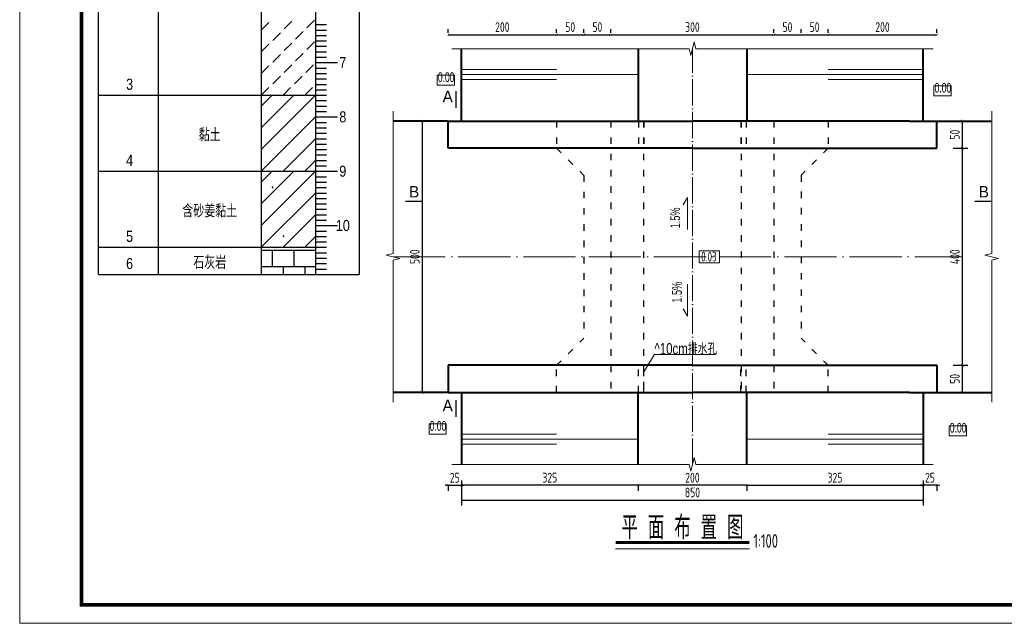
# Model space of a CAD drawing. Header units: inches. Extents: x 97745 to 142261, y 62673 to 100665.
# Tile 117 of 148: x 127895 to 129707, y 89655 to 90766. Entities that reach past the tile are written whole.
import ezdxf
from ezdxf.enums import TextEntityAlignment as Align

# ---------------------------------------------------------------- set-up
doc = ezdxf.new("R2010")
doc.units = ezdxf.units.IN
doc.header["$MEASUREMENT"] = 0
for name, pattern in [('ACAD_ISO03W100', [30, 12, -18]), ('ACAD_ISO04W100', [30, 24, -3, 0, -3]), ('DASHED', [0.75, 0.5, -0.25])]:
    doc.linetypes.add(name, pattern=pattern)
doc.layers.get('0').update_dxf_attribs({"lineweight": 15})
for name, color, linetype, lineweight in [('00、2粗实线', 1, 'Continuous', 40), ('00、4细实线', 4, 'Continuous', 18), ('00、5虚线', 2, 'DASHED', 18), ('BM1', 7, 'Continuous', 15), ('中心线', 3, 'ACAD_ISO04W100', 18), ('文字', 7, 'Continuous', 20), ('细实线', 4, 'Continuous', 15), ('细线', 7, 'Continuous', 25), ('虚线', 2, 'ACAD_ISO03W100', 25)]:
    doc.layers.add(name, color=color, linetype=linetype, lineweight=lineweight)
for name, color, linetype in [('1', 7, 'Continuous'), ('3', 7, 'Continuous'), ('6', 7, 'Continuous'), ('dim', 4, 'Continuous')]:
    doc.layers.add(name, color=color, linetype=linetype)
doc.styles.add('03、he-e', font='hztxt_e.shx', dxfattribs={"width": 0.65, "bigfont": 'hztxt.shx'})
doc.styles.add('HZE', font='hztxt_e.shx', dxfattribs={"width": 0.75, "bigfont": 'hztxt.shx'})
doc.styles.add('HZTXT', font='tssdeng.shx', dxfattribs={"width": 0.75, "bigfont": 'hztxt.shx'})
doc.styles.get("Standard").update_dxf_attribs({"font": 'hztxt_e.shx', "width": 0.7, "bigfont": 'hztxt.shx'})
doc.styles.add('三级钢', font='tssdeng.shx', dxfattribs={"width": 0.7, "height": 30, "bigfont": 'hztxt.shx'})
doc.styles.add('楷体', font='hztxt_e.shx', dxfattribs={"width": 0.7, "bigfont": 'hztxt.shx'})
doc.dimstyles.new('3', dxfattribs={"dimtxt": 25, "dimasz": 12, "dimexe": 10, "dimexo": 30, "dimgap": 5, "dimtad": 1, "dimdec": 0, "dimzin": 0, "dimdsep": 46, "dimtxsty": 'HZTXT', "dimblk": 'ARCHTICK', "dimcen": 0, "dimclrt": 7, "dimazin": 2, "dimtfac": 1, "dimtdec": 0, "dimtix": 1, "dimtmove": 2, "dimatfit": 3, "dimfxl": 250, "dimtolj": 1, "dimtzin": 0, "dimarcsym": 0})

# ---------------------------------------------------------------- blocks, each defined once
blk = doc.blocks.new('_ArchTick')
at = {"color": 0, "linetype": 'ByBlock', "const_width": 0.15}
blk.add_lwpolyline([(-0.5, -0.5), (0.5, 0.5)], dxfattribs=at)
blk = doc.blocks.new('*D1394')
at = {"color": 0, "lineweight": -2}
for p, q in [((129233.2, 89909.4), (129033.2, 89909.4)), ((129033.2, 89909.2), (129033.2, 89899.4)), ((129233.2, 89909.2), (129233.2, 89899.4))]:
    blk.add_line(p, q, dxfattribs=at)
at = {"color": 0, "lineweight": -2, "xscale": 5, "yscale": 5, "zscale": 5, "rotation": 180}
blk.add_blockref('_ArchTick', (129033.2, 89909.4), dxfattribs=at)
at = {"color": 0, "lineweight": -2, "xscale": 5, "yscale": 5, "zscale": 5}
blk.add_blockref('_ArchTick', (129233.2, 89909.4), dxfattribs=at)
at = {"color": 7, "insert": (129133.2, 89923.4), "char_height": 18, "attachment_point": 5, "style": 'HZTXT'}
blk.add_mtext('\\A1;200', dxfattribs=at)
blk = doc.blocks.new('*D1395')
at = {"color": 0, "lineweight": -2}
for p, q in [((129033.2, 89909.4), (128708.3, 89909.4)), ((128708.3, 89909.2), (128708.3, 89899.4)), ((129033.2, 89909.2), (129033.2, 89899.4))]:
    blk.add_line(p, q, dxfattribs=at)
at = {"color": 0, "lineweight": -2, "xscale": 5, "yscale": 5, "zscale": 5, "rotation": 180}
blk.add_blockref('_ArchTick', (128708.3, 89909.4), dxfattribs=at)
at = {"color": 0, "lineweight": -2, "xscale": 5, "yscale": 5, "zscale": 5}
blk.add_blockref('_ArchTick', (129033.2, 89909.4), dxfattribs=at)
at = {"color": 7, "insert": (128870.7, 89923.4), "char_height": 18, "attachment_point": 5, "style": 'HZTXT'}
blk.add_mtext('\\A1;325', dxfattribs=at)
blk = doc.blocks.new('*D1396')
at = {"color": 0, "lineweight": -2}
for p, q in [((128653.3, 90579.8), (128626.1, 90579.8)), ((128636.1, 90080.2), (128636.1, 90579.8)), ((128628.3, 90080.2), (128626.1, 90080.2))]:
    blk.add_line(p, q, dxfattribs=at)
at = {"color": 0, "lineweight": -2, "xscale": 5, "yscale": 5, "zscale": 5}
for p, rotation in [((128636.1, 90579.8), 90), ((128636.1, 90080.2), 270)]:
    blk.add_blockref('_ArchTick', p, dxfattribs=dict(at, rotation=rotation))
at = {"color": 7, "insert": (128622.1, 90330), "char_height": 18, "attachment_point": 5, "rotation": 90, "style": 'HZTXT'}
blk.add_mtext('\\A1;500', dxfattribs=at)
blk = doc.blocks.new('*D1399')
at = {"color": 0, "lineweight": -2}
for p, q in [((129233.2, 89909.4), (129558.3, 89909.4)), ((129233.2, 89909.2), (129233.2, 89899.4)), ((129558.3, 89909.2), (129558.3, 89899.4))]:
    blk.add_line(p, q, dxfattribs=at)
at = {"color": 0, "lineweight": -2, "xscale": 5, "yscale": 5, "zscale": 5, "rotation": 180}
blk.add_blockref('_ArchTick', (129233.2, 89909.4), dxfattribs=at)
at = {"color": 0, "lineweight": -2, "xscale": 5, "yscale": 5, "zscale": 5}
blk.add_blockref('_ArchTick', (129558.3, 89909.4), dxfattribs=at)
at = {"color": 7, "insert": (129395.7, 89923.4), "char_height": 18, "attachment_point": 5, "style": 'HZTXT'}
blk.add_mtext('\\A1;325', dxfattribs=at)
blk = doc.blocks.new('*D1400')
at = {"color": 0, "lineweight": -2}
for p, q in [((129613.3, 90130.2), (129640.4, 90130.2)), ((129630.4, 90080.2), (129630.4, 90130.2)), ((129613.3, 90080.2), (129640.4, 90080.2))]:
    blk.add_line(p, q, dxfattribs=at)
at = {"color": 0, "lineweight": -2, "xscale": 5, "yscale": 5, "zscale": 5}
for p, rotation in [((129630.4, 90130.2), 90), ((129630.4, 90080.2), 270)]:
    blk.add_blockref('_ArchTick', p, dxfattribs=dict(at, rotation=rotation))
at = {"color": 7, "insert": (129616.4, 90105.2), "char_height": 18, "attachment_point": 5, "rotation": 90, "style": 'HZTXT'}
blk.add_mtext('\\A1;50', dxfattribs=at)
blk = doc.blocks.new('*D1401')
at = {"color": 0, "lineweight": -2}
for p, q in [((129613.3, 90529.8), (129640.4, 90529.8)), ((129630.4, 90130.2), (129630.4, 90529.8)), ((129638.3, 90130.2), (129640.4, 90130.2))]:
    blk.add_line(p, q, dxfattribs=at)
at = {"color": 0, "lineweight": -2, "xscale": 5, "yscale": 5, "zscale": 5}
for p, rotation in [((129630.4, 90529.8), 90), ((129630.4, 90130.2), 270)]:
    blk.add_blockref('_ArchTick', p, dxfattribs=dict(at, rotation=rotation))
at = {"color": 7, "insert": (129616.4, 90330), "char_height": 18, "attachment_point": 5, "rotation": 90, "style": 'HZTXT'}
blk.add_mtext('\\A1;400', dxfattribs=at)
blk = doc.blocks.new('*D1402')
at = {"color": 0, "lineweight": -2}
for p, q in [((129613.3, 90579.8), (129640.4, 90579.8)), ((129630.4, 90529.8), (129630.4, 90579.8)), ((129613.3, 90529.8), (129640.4, 90529.8))]:
    blk.add_line(p, q, dxfattribs=at)
at = {"color": 0, "lineweight": -2, "xscale": 5, "yscale": 5, "zscale": 5}
for p, rotation in [((129630.4, 90579.8), 90), ((129630.4, 90529.8), 270)]:
    blk.add_blockref('_ArchTick', p, dxfattribs=dict(at, rotation=rotation))
at = {"color": 7, "insert": (129616.4, 90554.8), "char_height": 18, "attachment_point": 5, "rotation": 90, "style": 'HZTXT'}
blk.add_mtext('\\A1;50', dxfattribs=at)
blk = doc.blocks.new('*D1403')
at = {"color": 0, "lineweight": -2}
for p, q in [((128683.3, 89909.4), (128678.3, 89909.4)), ((128683.3, 89909.4), (128708.3, 89909.4)), ((128683.3, 89909.2), (128683.3, 89899.4)), ((128708.3, 89909.4), (128713.3, 89909.4)), ((128708.3, 89909.2), (128708.3, 89899.4))]:
    blk.add_line(p, q, dxfattribs=at)
at = {"color": 0, "lineweight": -2, "xscale": 5, "yscale": 5, "zscale": 5}
blk.add_blockref('_ArchTick', (128683.3, 89909.4), dxfattribs=at)
at = {"color": 0, "lineweight": -2, "xscale": 5, "yscale": 5, "zscale": 5, "rotation": 180}
blk.add_blockref('_ArchTick', (128708.3, 89909.4), dxfattribs=at)
at = {"color": 7, "insert": (128695.8, 89923.4), "char_height": 18, "attachment_point": 5, "style": 'HZTXT'}
blk.add_mtext('\\A1;25', dxfattribs=at)
blk = doc.blocks.new('*D1404')
at = {"color": 0, "lineweight": -2}
for p, q in [((129558.1, 89909.4), (129553.1, 89909.4)), ((129583.1, 89909.4), (129558.1, 89909.4)), ((129558.1, 89909.2), (129558.1, 89899.4)), ((129583.1, 89909.4), (129588.1, 89909.4)), ((129583.1, 89909.2), (129583.1, 89899.4))]:
    blk.add_line(p, q, dxfattribs=at)
at = {"color": 0, "lineweight": -2, "xscale": 5, "yscale": 5, "zscale": 5}
blk.add_blockref('_ArchTick', (129558.1, 89909.4), dxfattribs=at)
at = {"color": 0, "lineweight": -2, "xscale": 5, "yscale": 5, "zscale": 5, "rotation": 180}
blk.add_blockref('_ArchTick', (129583.1, 89909.4), dxfattribs=at)
at = {"color": 7, "insert": (129570.6, 89923.4), "char_height": 18, "attachment_point": 5, "style": 'HZTXT'}
blk.add_mtext('\\A1;25', dxfattribs=at)
blk = doc.blocks.new('*D1408')
at = {"color": 0, "lineweight": -2}
for p, q in [((128683.3, 90742.1), (128683.3, 90748.8)), ((128883.3, 90742.1), (128883.3, 90748.8)), ((128683.3, 90738.8), (128883.3, 90738.8))]:
    blk.add_line(p, q, dxfattribs=at)
at = {"color": 0, "lineweight": -2, "xscale": 5, "yscale": 5, "zscale": 5, "rotation": 180}
blk.add_blockref('_ArchTick', (128683.3, 90738.8), dxfattribs=at)
at = {"color": 0, "lineweight": -2, "xscale": 5, "yscale": 5, "zscale": 5}
blk.add_blockref('_ArchTick', (128883.3, 90738.8), dxfattribs=at)
at = {"color": 7, "insert": (128783.3, 90752.8), "char_height": 18, "attachment_point": 5, "style": 'HZTXT'}
blk.add_mtext('\\A1;200', dxfattribs=at)
blk = doc.blocks.new('*D1409')
at = {"color": 0, "lineweight": -2}
for p, q in [((128883.3, 90742.1), (128883.3, 90748.8)), ((128933.3, 90742.1), (128933.3, 90748.8)), ((128883.3, 90738.8), (128933.3, 90738.8))]:
    blk.add_line(p, q, dxfattribs=at)
at = {"color": 0, "lineweight": -2, "xscale": 5, "yscale": 5, "zscale": 5, "rotation": 180}
blk.add_blockref('_ArchTick', (128883.3, 90738.8), dxfattribs=at)
at = {"color": 0, "lineweight": -2, "xscale": 5, "yscale": 5, "zscale": 5}
blk.add_blockref('_ArchTick', (128933.3, 90738.8), dxfattribs=at)
at = {"color": 7, "insert": (128908.3, 90752.8), "char_height": 18, "attachment_point": 5, "style": 'HZTXT'}
blk.add_mtext('\\A1;50', dxfattribs=at)
blk = doc.blocks.new('*D1410')
at = {"color": 0, "lineweight": -2}
for p, q in [((128933.3, 90742.1), (128933.3, 90748.8)), ((128983.3, 90742.1), (128983.3, 90748.8)), ((128933.3, 90738.8), (128983.3, 90738.8))]:
    blk.add_line(p, q, dxfattribs=at)
at = {"color": 0, "lineweight": -2, "xscale": 5, "yscale": 5, "zscale": 5, "rotation": 180}
blk.add_blockref('_ArchTick', (128933.3, 90738.8), dxfattribs=at)
at = {"color": 0, "lineweight": -2, "xscale": 5, "yscale": 5, "zscale": 5}
blk.add_blockref('_ArchTick', (128983.3, 90738.8), dxfattribs=at)
at = {"color": 7, "insert": (128958.3, 90752.8), "char_height": 18, "attachment_point": 5, "style": 'HZTXT'}
blk.add_mtext('\\A1;50', dxfattribs=at)
blk = doc.blocks.new('*D1411')
at = {"color": 0, "lineweight": -2}
for p, q in [((128983.3, 90742.1), (128983.3, 90748.8)), ((129283.3, 90742.1), (129283.3, 90748.8)), ((128983.3, 90738.8), (129283.3, 90738.8))]:
    blk.add_line(p, q, dxfattribs=at)
at = {"color": 0, "lineweight": -2, "xscale": 5, "yscale": 5, "zscale": 5, "rotation": 180}
blk.add_blockref('_ArchTick', (128983.3, 90738.8), dxfattribs=at)
at = {"color": 0, "lineweight": -2, "xscale": 5, "yscale": 5, "zscale": 5}
blk.add_blockref('_ArchTick', (129283.3, 90738.8), dxfattribs=at)
at = {"color": 7, "insert": (129133.3, 90752.8), "char_height": 18, "attachment_point": 5, "style": 'HZTXT'}
blk.add_mtext('\\A1;300', dxfattribs=at)
blk = doc.blocks.new('*D1412')
at = {"color": 0, "lineweight": -2}
for p, q in [((129283.3, 90742.1), (129283.3, 90748.8)), ((129333.2, 90742.1), (129333.2, 90748.8)), ((129283.3, 90738.8), (129333.2, 90738.8))]:
    blk.add_line(p, q, dxfattribs=at)
at = {"color": 0, "lineweight": -2, "xscale": 5, "yscale": 5, "zscale": 5, "rotation": 180}
blk.add_blockref('_ArchTick', (129283.3, 90738.8), dxfattribs=at)
at = {"color": 0, "lineweight": -2, "xscale": 5, "yscale": 5, "zscale": 5}
blk.add_blockref('_ArchTick', (129333.2, 90738.8), dxfattribs=at)
at = {"color": 7, "insert": (129308.2, 90752.8), "char_height": 18, "attachment_point": 5, "style": 'HZTXT'}
blk.add_mtext('\\A1;50', dxfattribs=at)
blk = doc.blocks.new('*D1413')
at = {"color": 0, "lineweight": -2}
for p, q in [((129333.2, 90742.1), (129333.2, 90748.8)), ((129383.1, 90742.1), (129383.1, 90748.8)), ((129333.2, 90738.8), (129383.1, 90738.8))]:
    blk.add_line(p, q, dxfattribs=at)
at = {"color": 0, "lineweight": -2, "xscale": 5, "yscale": 5, "zscale": 5, "rotation": 180}
blk.add_blockref('_ArchTick', (129333.2, 90738.8), dxfattribs=at)
at = {"color": 0, "lineweight": -2, "xscale": 5, "yscale": 5, "zscale": 5}
blk.add_blockref('_ArchTick', (129383.1, 90738.8), dxfattribs=at)
at = {"color": 7, "insert": (129358.1, 90752.8), "char_height": 18, "attachment_point": 5, "style": 'HZTXT'}
blk.add_mtext('\\A1;50', dxfattribs=at)
blk = doc.blocks.new('*D1414')
at = {"color": 0, "lineweight": -2}
for p, q in [((129383.1, 90742.1), (129383.1, 90748.8)), ((129583.3, 90742.1), (129583.3, 90748.8)), ((129383.1, 90738.8), (129583.3, 90738.8))]:
    blk.add_line(p, q, dxfattribs=at)
at = {"color": 0, "lineweight": -2, "xscale": 5, "yscale": 5, "zscale": 5, "rotation": 180}
blk.add_blockref('_ArchTick', (129383.1, 90738.8), dxfattribs=at)
at = {"color": 0, "lineweight": -2, "xscale": 5, "yscale": 5, "zscale": 5}
blk.add_blockref('_ArchTick', (129583.3, 90738.8), dxfattribs=at)
at = {"color": 7, "insert": (129483.2, 90752.8), "char_height": 18, "attachment_point": 5, "style": 'HZTXT'}
blk.add_mtext('\\A1;200', dxfattribs=at)
blk = doc.blocks.new('*D1418')
at = {"color": 0, "lineweight": -2}
for p, q in [((128708.3, 89917.9), (128708.3, 89872.2)), ((129558.3, 89917.9), (129558.3, 89872.2)), ((128708.3, 89882.2), (129558.3, 89882.2))]:
    blk.add_line(p, q, dxfattribs=at)
at = {"color": 0, "lineweight": -2, "xscale": 5, "yscale": 5, "zscale": 5, "rotation": 180}
blk.add_blockref('_ArchTick', (128708.3, 89882.2), dxfattribs=at)
at = {"color": 0, "lineweight": -2, "xscale": 5, "yscale": 5, "zscale": 5}
blk.add_blockref('_ArchTick', (129558.3, 89882.2), dxfattribs=at)
at = {"color": 7, "insert": (129133.3, 89896.2), "char_height": 18, "attachment_point": 5, "style": 'HZTXT'}
blk.add_mtext('\\A1;850', dxfattribs=at)
blk = doc.blocks.new('SJ')
for p, q in [((0.2, 0.4), (0.1, 0.4)), ((0.1, 0.4), (0.1, 0.4)), ((0.1, 0.4), (0.1, 0.4)), ((0.1, 0.4), (0.2, 0.3)), ((0.3, 0.7), (0.2, 0.6)), ((0.2, 0.6), (0.3, 0.5)), ((0.3, 0.5), (0.2, 0.5)), ((0.2, 0.5), (0.2, 0.4)), ((0.2, 0.4), (0.2, 0.4)), ((0.2, 0.3), (0.2, 0.2)), ((0.2, 0.2), (0.2, 0.2)), ((0.2, 0.2), (0.3, 0.2)), ((0.4, 0.8), (0.3, 0.8)), ((0.3, 0.8), (0.3, 0.7)), ((0.3, 0.7), (0.3, 0.7)), ((0.3, 0.7), (0.3, 0.7)), ((0.3, 0.5), (0.3, 0.6)), ((0.3, 0.6), (0.3, 0.5)), ((0.3, 0.5), (0.3, 0.5)), ((0.3, 0.5), (0.3, 0.5)), ((0.3, 0.5), (0.3, 0.5)), ((0.3, 0.2), (0.4, 0.2)), ((0.5, 0.8), (0.4, 0.9)), ((0.4, 0.9), (0.4, 0.8)), ((0.4, 0.8), (0.4, 0.8)), ((0.5, 0.7), (0.4, 0.8)), ((0.4, 0.8), (0.4, 0.8)), ((0.4, 0.8), (0.4, 0.8)), ((0.4, 0.8), (0.5, 0.8)), ((0.4, 0.2), (0.4, 0.2)), ((0.4, 0.2), (0.4, 0.2)), ((0.4, 0.2), (0.5, 0.2)), ((0.6, 0.7), (0.5, 0.7)), ((0.5, 0.2), (0.5, 0.3)), ((0.5, 0.3), (0.6, 0.3)), ((0.5, 0.2), (0.5, 0.2)), ((0.7, 0.7), (0.6, 0.7)), ((0.6, 0.7), (0.6, 0.7)), ((0.6, 0.5), (0.6, 0.6)), ((0.6, 0.6), (0.7, 0.6)), ((0.7, 0.5), (0.6, 0.5)), ((0.6, 0.3), (0.6, 0.3)), ((0.6, 0.3), (0.7, 0.2)), ((0.8, 0.8), (0.7, 0.7)), ((0.7, 0.6), (0.8, 0.7)), ((0.7, 0.7), (0.7, 0.7)), ((0.8, 0.4), (0.7, 0.5)), ((0.7, 0.5), (0.7, 0.5)), ((0.7, 0.5), (0.7, 0.5)), ((0.7, 0.2), (0.7, 0.3)), ((0.7, 0.3), (0.8, 0.3)), ((0.9, 0.7), (0.8, 0.8)), ((0.8, 0.7), (0.9, 0.7)), ((0.8, 0.3), (0.8, 0.4))]:
    blk.add_line(p, q)

msp = doc.modelspace()

# ---------------------------------------------------------------- linework, layer by layer
for p, q in [((129116.464, 90425.866), (129124.193, 90439.253)), ((129124.193, 90439.253), (129124.193, 90380.295))]:
    msp.add_line(p, q)
at = {"ltscale": 5}
msp.add_line((129238.503, 89792.297), (128991.893, 89792.297), dxfattribs=at)
at = {"const_width": 2.52}
for points in [[(128697.776, 90635.29), (128697.776, 90603.79)], [(128604.649, 90432.304), (128636.149, 90432.304)], [(129684.349, 90432.304), (129652.849, 90432.304)], [(128697.776, 90035.015), (128697.776, 90066.515)]]:
    msp.add_lwpolyline(points, dxfattribs=at)
msp.add_lwpolyline([(129183.36, 90340.927), (129145.476, 90340.927), (129145.476, 90319.075), (129183.36, 90319.075)], close=True)
msp.add_lwpolyline([(129116.464, 90234.135), (129124.193, 90220.748), (129124.193, 90279.707)])
at = {"layer": '00、2粗实线', "ltscale": 2}
for p, q in [((128708.293, 90579.77), (128708.293, 90712.064)), ((129033.19, 90712.064), (129033.19, 90579.77)), ((129233.19, 90712.064), (129233.19, 90579.77)), ((129558.293, 90579.77), (129558.293, 90712.064)), ((128683.293, 90579.77), (128582.03, 90579.77)), ((128683.293, 90529.77), (128683.293, 90579.77)), ((128683.293, 90579.77), (129133.19, 90579.77)), ((129533.19, 90579.77), (129133.19, 90579.77)), ((129533.19, 90579.77), (129583.293, 90579.77)), ((129583.293, 90529.77), (129583.293, 90579.77)), ((129583.293, 90579.77), (129684.349, 90579.77)), ((129133.19, 90529.77), (128683.293, 90529.77)), ((129133.19, 90529.77), (129583.293, 90529.77)), ((128683.293, 90130.231), (128683.293, 90080.231)), ((129132.308, 90130.231), (128683.293, 90130.231)), ((129134.071, 90130.231), (129583.293, 90130.231)), ((129583.293, 90130.231), (129583.293, 90080.231)), ((128683.293, 90080.231), (128582.03, 90080.231)), ((128683.293, 90080.231), (129132.308, 90080.231)), ((128708.293, 90080.231), (128708.293, 89947.937)), ((129033.19, 89947.937), (129033.19, 90080.231)), ((129533.19, 90080.231), (129134.071, 90080.231)), ((129233.19, 89947.937), (129233.19, 90080.231)), ((129533.19, 90080.231), (129583.293, 90080.231)), ((129558.293, 90080.231), (129558.293, 89947.937)), ((129583.086, 90080.231), (129684.349, 90080.231))]:
    msp.add_line(p, q, dxfattribs=at)
at = {"layer": '00、4细实线'}
for points in [[(129576.293, 90712.854), (129139.543, 90712.854), (129136.418, 90725.354), (129130.168, 90700.354), (129127.043, 90712.854), (128690.293, 90712.854)], [(128663.37, 90645.659), (128663.37, 90664.159), (128695.113, 90664.159), (128695.113, 90645.659), (128663.37, 90645.659)], [(129577.964, 90626.18), (129577.964, 90644.68), (129609.707, 90644.68), (129609.707, 90626.18), (129577.964, 90626.18)], [(128582.03, 90062.231), (128582.03, 90323.751), (128594.53, 90326.876), (128569.53, 90333.126), (128582.03, 90336.251), (128582.03, 90597.77)], [(129684.349, 90062.231), (129684.349, 90323.751), (129696.849, 90326.876), (129671.849, 90333.126), (129684.349, 90336.251), (129684.349, 90597.77)], [(128648.331, 90003.749), (128648.331, 90022.249), (128680.074, 90022.249), (128680.074, 90003.749), (128648.331, 90003.749)], [(129605.989, 90000.34), (129605.989, 90018.84), (129637.814, 90018.84), (129637.814, 90000.34), (129605.989, 90000.34)], [(129576.293, 89947.937), (129139.543, 89947.937), (129136.418, 89960.437), (129130.168, 89935.437), (129127.043, 89947.937), (128690.293, 89947.937)]]:
    msp.add_lwpolyline(points, dxfattribs=at)
at = {"layer": '00、5虚线', "ltscale": 50}
for p in [(128733.19, 90579.77), (129533.19, 90579.77)]:
    msp.add_line(p, (129133.19, 90579.77), dxfattribs=at)
at = {"layer": '1'}
for p, q in [((128039.583, 90297.38), (128039.583, 91557.38)), ((128149.583, 91557.38), (128149.583, 90297.38)), ((128149.583, 91557.38), (128149.583, 90297.38)), ((128339.583, 91557.38), (128339.583, 90297.38)), ((128439.583, 91557.38), (128439.583, 90297.38)), ((128519.583, 91557.38), (128519.583, 90297.38))]:
    msp.add_line(p, q, dxfattribs=at)
at = {"layer": '3'}
for p, q in [((128439.583, 90757.38), (128459.583, 90757.38)), ((128439.583, 90747.38), (128459.583, 90747.38)), ((128439.583, 90737.38), (128459.583, 90737.38)), ((128439.583, 90727.38), (128459.583, 90727.38)), ((128439.583, 90717.38), (128459.583, 90717.38)), ((128439.583, 90707.38), (128459.583, 90707.38)), ((128439.583, 90697.38), (128459.583, 90697.38)), ((128439.583, 90687.38), (128459.583, 90687.38)), ((128439.583, 90687.38), (128479.583, 90687.38)), ((128439.583, 90677.38), (128459.583, 90677.38)), ((128439.583, 90667.38), (128459.583, 90667.38)), ((128439.583, 90657.38), (128459.583, 90657.38)), ((128439.583, 90647.38), (128459.583, 90647.38)), ((128439.583, 90637.38), (128459.583, 90637.38)), ((128439.583, 90627.38), (128459.583, 90627.38)), ((128439.583, 90617.38), (128459.583, 90617.38)), ((128439.583, 90607.38), (128459.583, 90607.38)), ((128439.583, 90597.38), (128459.583, 90597.38)), ((128439.583, 90587.38), (128459.583, 90587.38)), ((128439.583, 90587.38), (128479.583, 90587.38)), ((128439.583, 90577.38), (128459.583, 90577.38)), ((128439.583, 90567.38), (128459.583, 90567.38)), ((128439.583, 90557.38), (128459.583, 90557.38)), ((128439.583, 90547.38), (128459.583, 90547.38)), ((128439.583, 90537.38), (128459.583, 90537.38)), ((128439.583, 90527.38), (128459.583, 90527.38)), ((128439.583, 90517.38), (128459.583, 90517.38)), ((128439.583, 90507.38), (128459.583, 90507.38)), ((128439.583, 90497.38), (128459.583, 90497.38)), ((128439.583, 90487.38), (128459.583, 90487.38)), ((128439.583, 90487.38), (128479.583, 90487.38)), ((128439.583, 90477.38), (128459.583, 90477.38)), ((128439.583, 90467.38), (128459.583, 90467.38)), ((128439.583, 90457.38), (128459.583, 90457.38)), ((128439.583, 90447.38), (128459.583, 90447.38)), ((128439.583, 90437.38), (128459.583, 90437.38)), ((128439.583, 90427.38), (128459.583, 90427.38)), ((128439.583, 90417.38), (128459.583, 90417.38)), ((128439.583, 90407.38), (128459.583, 90407.38)), ((128439.583, 90397.38), (128459.583, 90397.38)), ((128439.583, 90387.38), (128459.583, 90387.38)), ((128439.583, 90387.38), (128479.583, 90387.38)), ((128439.583, 90377.38), (128459.583, 90377.38)), ((128439.583, 90367.38), (128459.583, 90367.38)), ((128439.583, 90357.38), (128459.583, 90357.38)), ((128439.583, 90347.38), (128459.583, 90347.38)), ((128439.583, 90337.38), (128459.583, 90337.38)), ((128439.583, 90327.38), (128459.583, 90327.38)), ((128439.583, 90317.38), (128459.583, 90317.38)), ((128439.583, 90307.38), (128459.583, 90307.38)), ((128439.583, 90297.38), (128459.583, 90297.38))]:
    msp.add_line(p, q, dxfattribs=at)
at = {"layer": '6'}
for p, q in [((128339.583, 90747.38), (128353.583, 90761.38)), ((128381.583, 90749.38), (128395.583, 90763.38)), ((128423.583, 90751.38), (128437.583, 90765.38)), ((128360.583, 90728.38), (128374.583, 90742.38)), ((128402.583, 90730.38), (128416.583, 90744.38)), ((128339.583, 90707.38), (128353.583, 90721.38)), ((128381.583, 90709.38), (128395.583, 90723.38)), ((128423.583, 90711.38), (128437.583, 90725.38)), ((128360.583, 90688.38), (128374.583, 90702.38)), ((128402.583, 90690.38), (128416.583, 90704.38)), ((128339.583, 90667.38), (128353.583, 90681.38)), ((128381.583, 90669.38), (128395.583, 90683.38)), ((128421.583, 90669.38), (128435.583, 90683.38)), ((128360.583, 90648.38), (128374.583, 90662.38)), ((128400.583, 90648.38), (128414.583, 90662.38)), ((128339.583, 90627.38), (128353.583, 90641.38)), ((128379.583, 90627.38), (128393.583, 90641.38)), ((128419.583, 90627.38), (128433.583, 90641.38)), ((128039.583, 90627.38), (128149.583, 90627.38)), ((128149.583, 90627.38), (128339.583, 90627.38)), ((128339.583, 90627.38), (128344.583, 90627.38)), ((128339.583, 90527.38), (128439.583, 90627.38)), ((128339.583, 90567.38), (128399.583, 90627.38)), ((128339.583, 90607.38), (128359.583, 90627.38)), ((128344.583, 90627.38), (128439.583, 90627.38)), ((128339.583, 90487.38), (128439.583, 90587.38)), ((128379.583, 90487.38), (128439.583, 90547.38)), ((128419.583, 90487.38), (128439.583, 90507.38)), ((128039.583, 90487.38), (128149.583, 90487.38)), ((128149.583, 90487.38), (128339.583, 90487.38)), ((128339.583, 90487.38), (128344.583, 90487.38)), ((128339.583, 90387.38), (128439.583, 90487.38)), ((128339.583, 90427.38), (128399.583, 90487.38)), ((128339.583, 90467.38), (128359.583, 90487.38)), ((128344.583, 90487.38), (128439.583, 90487.38)), ((128339.583, 90347.38), (128439.583, 90447.38)), ((128379.583, 90347.38), (128439.583, 90407.38)), ((128419.583, 90347.38), (128439.583, 90367.38)), ((128039.583, 90347.38), (128149.583, 90347.38)), ((128149.583, 90347.38), (128339.583, 90347.38)), ((128339.583, 90347.38), (128344.583, 90347.38)), ((128339.583, 90342.38), (128439.583, 90342.38)), ((128344.583, 90347.38), (128439.583, 90347.38)), ((128359.583, 90342.38), (128359.583, 90312.38)), ((128399.583, 90342.38), (128399.583, 90312.38)), ((128439.583, 90342.38), (128439.583, 90312.38)), ((128339.583, 90312.38), (128439.583, 90312.38)), ((128379.583, 90312.38), (128379.583, 90297.38)), ((128419.583, 90312.38), (128419.583, 90297.38)), ((128039.583, 90297.38), (128149.583, 90297.38)), ((128149.583, 90297.38), (128339.583, 90297.38)), ((128339.583, 90297.38), (128344.583, 90297.38)), ((128344.583, 90297.38), (128519.583, 90297.38))]:
    msp.add_line(p, q, dxfattribs=at)
at = {"layer": 'BM1', "const_width": 0.677}
msp.add_lwpolyline([(127895.041, 91687.356), (130768.096, 91687.356), (130768.096, 89655.685), (127895.041, 89655.685), (127895.041, 91687.356)], dxfattribs=at)
at = {"layer": 'BM1'}
msp.add_lwpolyline([(127895.041, 91687.356), (130768.096, 91687.356), (130768.096, 89655.685), (127895.041, 89655.685)], close=True, dxfattribs=at)
at = {"layer": 'BM1', "color": 0, "linetype": 'Continuous', "const_width": 6.771}
msp.add_lwpolyline([(128008.697, 89689.539), (128008.697, 91632.98), (130734.241, 91632.98), (130734.241, 89689.539)], close=True, dxfattribs=at)
at = {"layer": '中心线', "ltscale": 2}
msp.add_line((129133.19, 89947.522), (129133.19, 90712.438), dxfattribs=at)
at = {"layer": '中心线', "ltscale": 4}
msp.add_line((128582.03, 90330.001), (129630.438, 90330.001), dxfattribs=at)
at = {"layer": '文字', "ltscale": 2}
for q in [(129044.063, 90118.044), (129175.627, 90150.208)]:
    msp.add_line((129063.73, 90150.208), q, dxfattribs=at)
at = {"layer": '细实线'}
for p, q in [((128708.293, 90674.977), (128883.241, 90674.977)), ((129558.293, 90674.977), (129383.241, 90674.977)), ((128708.293, 90665.494), (129033.19, 90665.494)), ((129558.293, 90665.494), (129233.19, 90665.494)), ((128708.293, 90656.296), (128883.241, 90656.296)), ((129558.293, 90656.296), (129383.241, 90656.296)), ((128708.293, 90003.706), (128883.241, 90003.706)), ((128708.293, 89994.508), (129033.19, 89994.508)), ((129558.293, 89994.508), (129233.19, 89994.508)), ((129558.293, 90003.706), (129383.241, 90003.706)), ((128708.293, 89985.024), (128883.241, 89985.024)), ((129558.293, 89985.024), (129383.241, 89985.024))]:
    msp.add_line(p, q, dxfattribs=at)
at = {"layer": '细线', "ltscale": 5, "const_width": 5.76}
msp.add_lwpolyline([(128991.893, 89804.189), (129237.916, 89804.189)], dxfattribs=at)
at = {"layer": '虚线'}
for p, q in [((128883.293, 90579.77), (128883.293, 90529.77)), ((128983.293, 90579.77), (128983.293, 90080.231)), ((129034.063, 90579.77), (129034.063, 90529.77)), ((129043.293, 90579.77), (129043.293, 90080.231)), ((129044.063, 90579.77), (129044.063, 90529.77)), ((129222.316, 90579.77), (129222.316, 90529.77)), ((129223.293, 90579.77), (129223.293, 90080.231)), ((129232.316, 90579.77), (129232.316, 90529.77)), ((129283.293, 90579.77), (129283.293, 90080.231)), ((129383.086, 90579.77), (129383.086, 90529.77)), ((128883.293, 90529.77), (128933.293, 90479.77)), ((129383.086, 90529.77), (129333.264, 90479.948)), ((128933.293, 90479.77), (128933.293, 90180.231)), ((129333.264, 90479.948), (129333.264, 90180.053)), ((128883.293, 90130.231), (128933.293, 90180.231)), ((129383.086, 90130.231), (129333.264, 90180.053)), ((128883.293, 90080.231), (128883.293, 90130.231)), ((129034.063, 90080.231), (129034.063, 90130.231)), ((129044.063, 90080.231), (129044.063, 90130.231)), ((129222.316, 90080.231), (129222.316, 90130.231)), ((129232.316, 90080.231), (129232.316, 90130.231)), ((129383.086, 90080.231), (129383.086, 90130.231))]:
    msp.add_line(p, q, dxfattribs=at)

# ---------------------------------------------------------------- block references
at = {"layer": '6', "xscale": 1.181102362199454, "yscale": 1.181102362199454, "zscale": 1.181102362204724}
for p in [(128359.583, 90457.38), (128379.583, 90367.38)]:
    msp.add_blockref('SJ', p, dxfattribs=at)

# ---------------------------------------------------------------- texts
at = {"style": '03、he-e'}
for p in [(128682.759, 90614.507), (128682.759, 90045.732)]:
    msp.add_text('A', height=21, dxfattribs=at).set_placement(p, align=Align.CENTER)
for p in [(128611.541, 90449.616), (129660.45, 90449.616)]:
    msp.add_text('B', height=21, dxfattribs=at).set_placement(p, align=Align.MIDDLE_LEFT)
at = {"ltscale": 5, "style": '三级钢', "width": 0.7}
msp.add_text('平 面 布 置 图', height=43.2, dxfattribs=at).set_placement((129114.904, 89809.754), align=Align.CENTER)
msp.add_text('1:100', height=25.2, dxfattribs=at).set_placement((129245.462, 89794.277))
at = {"layer": '3', "style": '楷体', "width": 0.85}
for s, p in [('7', (128489.583, 90677.38)), ('8', (128489.583, 90577.38)), ('9', (128489.583, 90477.38)), ('10', (128489.583, 90377.38))]:
    msp.add_text(s, height=20.4, dxfattribs=at).set_placement(p, align=Align.CENTER)
at = {"layer": '6', "style": '楷体', "width": 0.85}
for s, p in [('3', (128090.583, 90637.38)), ('4', (128090.583, 90497.38)), ('5', (128090.583, 90357.38)), ('6', (128090.583, 90307.38))]:
    msp.add_text(s, height=20.4, dxfattribs=at).set_placement(p)
for s, p in [('黏土', (128244.583, 90542.38)), ('含砂姜黏土', (128244.583, 90402.38)), ('石灰岩', (128244.583, 90307.38))]:
    msp.add_text(s, height=23.8, dxfattribs=at).set_placement(p, align=Align.CENTER)
at = {"layer": 'dim', "color": 3, "style": '03、he-e', "width": 0.65}
for p in [(128664.617, 90646.23), (129579.211, 90626.751), (128649.578, 90004.32), (129607.236, 90000.912)]:
    msp.add_text('0.00', height=18, dxfattribs=at).set_placement(p, align=Align.BOTTOM_LEFT)
at = {"layer": 'dim', "color": 3, "width": 0.7}
for s, p in [('1.5%%%', (129115.92, 90382.33)), ('1.5%', (129119.124, 90245.47))]:
    msp.add_text(s, height=18, rotation=90, dxfattribs=at).set_placement(p, align=Align.BOTTOM_LEFT)
at = {"layer": '文字', "ltscale": 2, "style": 'HZE', "width": 0.75}
msp.add_text('^ 10cm排水孔', height=21, dxfattribs=at).set_placement((129063.347, 90150.212))
at = {"layer": '细实线', "ltscale": 2, "style": 'HZTXT', "width": 0.7}
msp.add_text('0.03', height=18, dxfattribs=at).set_placement((129149.36, 90321.274))

# ---------------------------------------------------------------- dimensions: what is measured, and where the dimension line sits
for base, p1, p2, picture, middle in [((128883.293, 90738.8), (128683.293, 90712.064), (128883.293, 90712.064), '*D1408', (128783.293, 90752.8)), ((128933.293, 90738.8), (128883.293, 90712.064), (128933.293, 90712.064), '*D1409', (128908.293, 90752.8)), ((128983.293, 90738.8), (128933.293, 90712.064), (128983.293, 90712.064), '*D1410', (128958.293, 90752.8)), ((129283.293, 90738.8), (128983.293, 90712.064), (129283.293, 90712.064), '*D1411', (129133.293, 90752.8)), ((129333.19, 90738.8), (129283.293, 90712.064), (129333.19, 90712.064), '*D1412', (129308.241, 90752.8)), ((129383.086, 90738.8), (129333.19, 90712.064), (129383.086, 90712.064), '*D1413', (129358.138, 90752.8)), ((129583.293, 90738.8), (129383.086, 90712.064), (129583.293, 90712.064), '*D1414', (129483.19, 90752.8)), ((128708.293, 89909.363), (128683.293, 89939.174), (128708.293, 89939.174), '*D1403', (128695.793, 89923.363)), ((129558.293, 89882.245), (128708.293, 89947.937), (129558.293, 89947.937), '*D1418', (129133.293, 89896.245)), ((129558.293, 89909.363), (129233.19, 89939.174), (129558.293, 89939.174), '*D1399', (129395.741, 89923.363))]:
    dim = msp.add_linear_dim(base=base, p1=p1, p2=p2, dimstyle='3', override={"dimtxt": 18, "dimasz": 5})
    dim.commit()
    dim.dimension.update_dxf_attribs({"geometry": picture, "text_midpoint": middle})
for base, p1, p2, angle, picture, middle in [((128636.149, 90579.77), (128658.293, 90080.231), (128683.293, 90579.77), 90, '*D1396', (128622.149, 90330.001)), ((129630.438, 90579.77), (129583.293, 90529.77), (129583.293, 90579.77), 90, '*D1402', (129616.438, 90554.77)), ((129630.438, 90529.77), (129608.293, 90130.231), (129583.293, 90529.77), 90, '*D1401', (129616.438, 90330.001)), ((129630.438, 90130.231), (129583.293, 90080.231), (129583.293, 90130.231), 90, '*D1400', (129616.438, 90105.231)), ((128708.293, 89909.363), (129033.19, 89939.174), (128708.293, 89939.174), 180, '*D1395', (128870.741, 89923.363)), ((129033.19, 89909.363), (129233.19, 89939.174), (129033.19, 89939.174), 180, '*D1394', (129133.19, 89923.363)), ((129558.086, 89909.363), (129583.086, 89939.174), (129558.086, 89939.174), 180, '*D1404', (129570.586, 89923.363))]:
    dim = msp.add_linear_dim(base=base, p1=p1, p2=p2, angle=angle, dimstyle='3', override={"dimtxt": 18, "dimasz": 5})
    dim.commit()
    dim.dimension.update_dxf_attribs({"geometry": picture, "text_midpoint": middle})

doc.saveas('drawing.dxf')
